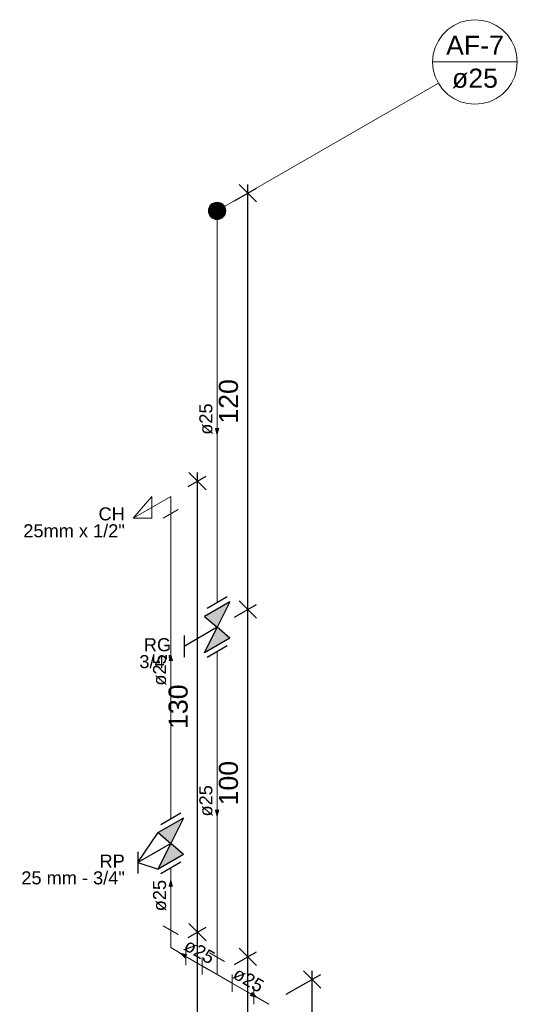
# Model space of a CAD drawing. Header units: millimetres. Extents: x 1977.1 to 1992, y 4158.8 to 4181.5.
# Tile 3 of 3: x 1982.4 to 1988.2, y 4170.2 to 4181.5. Entities that reach past the tile are written whole.
import ezdxf

# ---------------------------------------------------------------- set-up
doc = ezdxf.new("R2010")
doc.units = ezdxf.units.MM
doc.header["$MEASUREMENT"] = 0
for name, color, linetype, lineweight in [('AF-Colunas', 4, 'Continuous', 5), ('AF-Condutos', 4, 'Continuous', 5), ('AF-Conexões', 9, 'Continuous', 5), ('AF-Indicação coluna', 5, 'Continuous', 5), ('AF-Sentido conduto', 9, 'Continuous', 5), ('AF-Textos conduto', 7, 'Continuous', 5), ('Cotas', 1, 'Continuous', 5), ('Texto da cota', 7, 'Continuous', 5), ('Textos', 7, 'Continuous', 5)]:
    doc.layers.add(name, color=color, linetype=linetype, lineweight=lineweight)
doc.layers.add('Simbolos', color=5, linetype='Continuous')
doc.layers.add('Simbolos_int', color=2, linetype='Continuous')
doc.styles.add('Arial', font='arial.ttf')
doc.dimstyles.new('UM_25.000000', dxfattribs={"dimtxt": 0.18, "dimasz": 0.2, "dimexe": 0.1, "dimexo": 0.2, "dimgap": 0, "dimtad": 1, "dimtih": 1, "dimtoh": 1, "dimdec": 1, "dimlfac": 25, "dimzin": 0, "dimdsep": 46, "dimtxsty": 'Standard', "dimcen": 0.09, "dimdle": 0.1, "dimadec": 1, "dimazin": 2, "dimtfac": 1, "dimtdec": 4, "dimtofl": 0, "dimtmove": 0, "dimatfit": 3, "dimfxl": 1, "dimtolj": 1, "dimarcsym": 0})

# ---------------------------------------------------------------- blocks, each defined once
blk = doc.blocks.new('_Oblique')
at = {"color": 0, "linetype": 'ByBlock', "lineweight": -2}
blk.add_line((-0.5, -0.5), (0.5, 0.5), dxfattribs=at)
blk = doc.blocks.new('*D11')
at = {"layer": 'Cotas', "color": 0, "lineweight": -2, "transparency": 16777216}
for p, q in [((1985.507, 4170.29), (1985.904, 4170.519)), ((1985.804, 4168.361), (1985.804, 4170.561)), ((1985.507, 4168.29), (1985.904, 4168.519))]:
    blk.add_line(p, q, dxfattribs=at)
at = {"layer": 'Defpoints', "color": 0, "transparency": 16777216}
for p in [(1985.804, 4170.461), (1985.307, 4170.174), (1985.307, 4168.174)]:
    blk.add_point(p, dxfattribs=at)
at = {"layer": 'Cotas', "color": 0, "lineweight": -2, "transparency": 16777216, "xscale": 0.2, "yscale": 0.2, "zscale": 0.2}
for p, rotation in [((1985.804, 4170.461), 90), ((1985.804, 4168.461), 270)]:
    blk.add_blockref('_Oblique', p, dxfattribs=dict(at, rotation=rotation))
blk = doc.blocks.new('*D12')
at = {"layer": 'Cotas', "color": 0, "lineweight": -2, "transparency": 16777216}
for p, q in [((1985.064, 4167.423), (1985.064, 4170.823)), ((1984.91, 4170.635), (1985.164, 4170.781)), ((1984.91, 4167.435), (1985.164, 4167.581))]:
    blk.add_line(p, q, dxfattribs=at)
at = {"layer": 'Defpoints', "color": 0, "transparency": 16777216}
for p in [(1985.064, 4170.723), (1984.71, 4170.519), (1984.71, 4167.319)]:
    blk.add_point(p, dxfattribs=at)
at = {"layer": 'Cotas', "color": 0, "lineweight": -2, "transparency": 16777216, "xscale": 0.2, "yscale": 0.2, "zscale": 0.2}
for p, rotation in [((1985.064, 4170.723), 90), ((1985.064, 4167.523), 270)]:
    blk.add_blockref('_Oblique', p, dxfattribs=dict(at, rotation=rotation))
blk = doc.blocks.new('*D13')
at = {"layer": 'Cotas', "color": 0, "lineweight": -2, "transparency": 16777216}
for p, q in [((1984.91, 4174.635), (1985.164, 4174.781)), ((1985.064, 4170.623), (1985.064, 4174.823)), ((1984.91, 4170.635), (1985.164, 4170.781))]:
    blk.add_line(p, q, dxfattribs=at)
at = {"layer": 'Defpoints', "color": 0, "transparency": 16777216}
for p in [(1985.064, 4174.723), (1984.71, 4174.519), (1984.71, 4170.519)]:
    blk.add_point(p, dxfattribs=at)
at = {"layer": 'Cotas', "color": 0, "lineweight": -2, "transparency": 16777216, "xscale": 0.2, "yscale": 0.2, "zscale": 0.2}
for p, rotation in [((1985.064, 4174.723), 90), ((1985.064, 4170.723), 270)]:
    blk.add_blockref('_Oblique', p, dxfattribs=dict(at, rotation=rotation))
blk = doc.blocks.new('*D14')
at = {"layer": 'Cotas', "color": 0, "lineweight": -2, "transparency": 16777216}
for p, q in [((1984.91, 4179.435), (1985.164, 4179.581)), ((1985.064, 4174.623), (1985.064, 4179.623)), ((1984.91, 4174.635), (1985.164, 4174.781))]:
    blk.add_line(p, q, dxfattribs=at)
at = {"layer": 'Defpoints', "color": 0, "transparency": 16777216}
for p in [(1985.064, 4179.523), (1984.71, 4179.319), (1984.71, 4174.519)]:
    blk.add_point(p, dxfattribs=at)
at = {"layer": 'Cotas', "color": 0, "lineweight": -2, "transparency": 16777216, "xscale": 0.2, "yscale": 0.2, "zscale": 0.2}
for p, rotation in [((1985.064, 4179.523), 90), ((1985.064, 4174.723), 270)]:
    blk.add_blockref('_Oblique', p, dxfattribs=dict(at, rotation=rotation))
blk = doc.blocks.new('*D15')
at = {"layer": 'Cotas', "color": 0, "lineweight": -2, "transparency": 16777216}
for p, q in [((1984.377, 4170.943), (1984.584, 4171.062)), ((1984.484, 4167.705), (1984.484, 4171.105)), ((1984.377, 4167.743), (1984.584, 4167.862))]:
    blk.add_line(p, q, dxfattribs=at)
at = {"layer": 'Defpoints', "color": 0, "transparency": 16777216}
for p in [(1984.484, 4171.005), (1984.177, 4170.827), (1984.177, 4167.627)]:
    blk.add_point(p, dxfattribs=at)
at = {"layer": 'Cotas', "color": 0, "lineweight": -2, "transparency": 16777216, "xscale": 0.2, "yscale": 0.2, "zscale": 0.2}
for p, rotation in [((1984.484, 4171.005), 90), ((1984.484, 4167.805), 270)]:
    blk.add_blockref('_Oblique', p, dxfattribs=dict(at, rotation=rotation))
blk = doc.blocks.new('*D16')
at = {"layer": 'Cotas', "color": 0, "lineweight": -2, "transparency": 16777216}
for p, q in [((1984.377, 4176.143), (1984.584, 4176.262)), ((1984.484, 4170.905), (1984.484, 4176.305)), ((1984.377, 4170.943), (1984.584, 4171.062))]:
    blk.add_line(p, q, dxfattribs=at)
at = {"layer": 'Defpoints', "color": 0, "transparency": 16777216}
for p in [(1984.484, 4176.205), (1984.177, 4176.027), (1984.177, 4170.827)]:
    blk.add_point(p, dxfattribs=at)
at = {"layer": 'Cotas', "color": 0, "lineweight": -2, "transparency": 16777216, "xscale": 0.2, "yscale": 0.2, "zscale": 0.2}
for p, rotation in [((1984.484, 4176.205), 90), ((1984.484, 4171.005), 270)]:
    blk.add_blockref('_Oblique', p, dxfattribs=dict(at, rotation=rotation))

msp = doc.modelspace()

# ---------------------------------------------------------------- hatches: boundary and pattern name
at = {"layer": 'AF-Sentido conduto', "linetype": 'Continuous'}
for points in [[(1984.7101, 4176.7192), (1984.736, 4176.8158), (1984.6842, 4176.8158)], [(1984.1765, 4174.2272), (1984.1506, 4174.1306), (1984.2024, 4174.1306)], [(1984.7101, 4172.3192), (1984.736, 4172.4158), (1984.6842, 4172.4158)], [(1984.1765, 4171.6272), (1984.1506, 4171.5306), (1984.2024, 4171.5306)], [(1984.2701, 4170.7732), (1984.3408, 4170.7025), (1984.3667, 4170.7473)], [(1985.182, 4170.2467), (1985.1112, 4170.3175), (1985.0854, 4170.2726)]]:
    msp.add_hatch(color=256, dxfattribs=at).paths.add_polyline_path(points)
at = {"layer": 'Simbolos', "linetype": 'Continuous'}
for points in [[(1984.7101, 4174.5192), (1984.8559, 4174.8133), (1984.5649, 4174.6453)], [(1984.8559, 4174.3933), (1984.5649, 4174.2253), (1984.7101, 4174.5192)], [(1984.176, 4172.0269), (1984.3217, 4172.3211), (1984.0307, 4172.1531)], [(1984.3217, 4171.9011), (1984.0307, 4171.7331), (1984.176, 4172.0269)]]:
    msp.add_hatch(color=256, dxfattribs=at).paths.add_polyline_path(points)

# ---------------------------------------------------------------- linework, layer by layer
at = {"layer": 'AF-Colunas', "const_width": 0.1}
msp.add_lwpolyline([(1984.7601, 4179.3192, 1), (1984.6601, 4179.3192, 1)], format="xyb", close=True, dxfattribs=at)
at = {"layer": 'AF-Colunas'}
msp.add_circle((1984.7101, 4179.3192), 0.1, dxfattribs=at)
at = {"layer": 'AF-Condutos'}
for p, q in [((1984.7101, 4179.2192), (1984.7101, 4174.802)), ((1984.1765, 4172.31), (1984.1765, 4175.8272)), ((1984.7101, 4174.2364), (1984.7101, 4170.7192)), ((1984.1765, 4171.0272), (1984.1765, 4171.7444)), ((1984.5369, 4170.6192), (1984.3497, 4170.7272)), ((1984.8833, 4170.4192), (1985.1342, 4170.2743))]:
    msp.add_line(p, q, dxfattribs=at)
at = {"layer": 'AF-Conexões'}
for p, q in [((1984.1765, 4176.0272), (1983.7435, 4175.7772)), ((1983.7435, 4175.7772), (1983.96, 4176.0272)), ((1983.96, 4176.0272), (1983.96, 4175.7772)), ((1984.1765, 4176.0272), (1984.1765, 4175.8272)), ((1984.2631, 4175.8772), (1984.0899, 4175.7772)), ((1983.96, 4175.7772), (1983.7435, 4175.7772)), ((1984.2631, 4170.9772), (1984.0899, 4171.0772)), ((1984.1765, 4170.8272), (1984.1765, 4171.0272)), ((1984.1765, 4170.8272), (1984.3497, 4170.7272)), ((1984.3497, 4170.6272), (1984.3497, 4170.8272)), ((1984.5369, 4170.7192), (1984.5369, 4170.5192)), ((1984.7967, 4170.6692), (1984.6235, 4170.7692)), ((1984.7101, 4170.5192), (1984.7101, 4170.7192)), ((1984.7101, 4170.5192), (1984.5369, 4170.6192)), ((1984.7101, 4170.5192), (1984.8833, 4170.4192)), ((1984.8833, 4170.3192), (1984.8833, 4170.5192)), ((1985.1342, 4170.3743), (1985.1342, 4170.1743)), ((1985.3074, 4170.1743), (1985.1342, 4170.2743))]:
    msp.add_line(p, q, dxfattribs=at)
at = {"layer": 'AF-Indicação coluna'}
for p, q in [((1987.1939, 4181.0347), (1988.169, 4181.0347)), ((1987.2592, 4180.7909), (1984.7967, 4179.3692))]:
    msp.add_line(p, q, dxfattribs=at)
msp.add_lwpolyline([(1988.169, 4181.0347), (1988.1616, 4181.1193), (1988.1396, 4181.2014), (1988.1037, 4181.2784), (1988.0549, 4181.3481), (1987.9948, 4181.4082), (1987.9252, 4181.4569), (1987.8482, 4181.4928), (1987.7661, 4181.5148), (1987.6815, 4181.5222), (1987.5968, 4181.5148), (1987.5147, 4181.4928), (1987.4377, 4181.4569), (1987.3681, 4181.4082), (1987.308, 4181.3481), (1987.2592, 4181.2784), (1987.2233, 4181.2014), (1987.2013, 4181.1193), (1987.1939, 4181.0347), (1987.2013, 4180.95), (1987.2233, 4180.8679), (1987.2592, 4180.7909), (1987.308, 4180.7213), (1987.3681, 4180.6612), (1987.4377, 4180.6125), (1987.5147, 4180.5765), (1987.5968, 4180.5545), (1987.6815, 4180.5471), (1987.7661, 4180.5545), (1987.8482, 4180.5765), (1987.9252, 4180.6125), (1987.9948, 4180.6612), (1988.0549, 4180.7213), (1988.1037, 4180.7909), (1988.1396, 4180.8679), (1988.1616, 4180.95), (1988.169, 4181.0347)], dxfattribs=at)
at = {"layer": 'AF-Sentido conduto'}
for points in [[(1984.7101, 4177.1192), (1984.7101, 4176.7192)], [(1984.1765, 4173.8272), (1984.1765, 4174.2272)], [(1984.7101, 4172.7192), (1984.7101, 4172.3192)], [(1984.1765, 4171.2272), (1984.1765, 4171.6272)], [(1984.6165, 4170.5732), (1984.2701, 4170.7732)], [(1984.8355, 4170.4467), (1985.182, 4170.2467)]]:
    msp.add_lwpolyline(points, dxfattribs=at)
at = {"layer": 'Simbolos'}
for p, q in [((1984.8559, 4174.8133), (1984.5649, 4174.6453)), ((1984.8559, 4174.8133), (1984.7101, 4174.5192)), ((1984.5649, 4174.6453), (1984.7101, 4174.5192)), ((1984.7101, 4174.5192), (1984.3297, 4174.2996)), ((1984.5649, 4174.2253), (1984.7107, 4174.5195)), ((1984.8559, 4174.3933), (1984.7101, 4174.5192)), ((1984.3297, 4174.4256), (1984.3297, 4174.1736)), ((1984.8559, 4174.3933), (1984.5649, 4174.2253)), ((1984.3217, 4172.3211), (1984.0307, 4172.1531)), ((1984.3217, 4172.3211), (1984.176, 4172.0269)), ((1983.7956, 4171.8073), (1984.0307, 4172.1531)), ((1984.0307, 4172.1531), (1984.176, 4172.0269)), ((1984.176, 4172.0269), (1983.7956, 4171.8073)), ((1984.0307, 4171.7331), (1984.1765, 4172.0272)), ((1984.3217, 4171.9011), (1984.176, 4172.0269)), ((1983.7956, 4171.9333), (1983.7956, 4171.6813)), ((1984.3217, 4171.9011), (1984.0307, 4171.7331)), ((1983.7956, 4171.8073), (1984.0307, 4171.7331))]:
    msp.add_line(p, q, dxfattribs=at)
at = {"layer": 'Simbolos_int'}
for p, q in [((1984.8273, 4174.8696), (1984.5945, 4174.7352)), ((1984.8273, 4174.304), (1984.5945, 4174.1696)), ((1984.2932, 4172.3774), (1984.0604, 4172.243)), ((1984.2932, 4171.8118), (1984.0604, 4171.6774))]:
    msp.add_line(p, q, dxfattribs=at)

# ---------------------------------------------------------------- texts
at = {"layer": 'AF-Indicação coluna', "char_height": 0.22, "attachment_point": 8, "line_spacing_factor": 0.6, "style": 'Arial'}
for s, insert, width in [('AF-7', (1987.6815, 4181.1173), 1.300195), ('ø25', (1987.6815, 4180.7321), 1.033887)]:
    msp.add_mtext(s, dxfattribs=dict(at, insert=insert, width=width))
at = {"layer": 'AF-Textos conduto', "char_height": 0.15, "width": 0.723721, "attachment_point": 8, "line_spacing_factor": 0.6, "style": 'Arial'}
for insert, rotation in [((1984.6596, 4176.9192), 90.00021), ((1984.126, 4174.0272), 90.00021), ((1984.6596, 4172.5192), 90.00021), ((1984.126, 4171.4272), 90.00021), ((1984.4686, 4170.7169), 329.99993), ((1985.034, 4170.3905), 329.99993)]:
    msp.add_mtext('ø25', dxfattribs=dict(at, insert=insert, rotation=rotation))
at = {"layer": 'Texto da cota', "char_height": 0.22, "width": 1.041074, "attachment_point": 8, "rotation": 90.00021, "line_spacing_factor": 0.9, "style": 'Arial'}
for s, insert in [('120', (1984.9536, 4177.1232)), ('130', (1984.3739, 4173.6047)), ('100', (1984.9536, 4172.7232))]:
    msp.add_mtext(s, dxfattribs=dict(at, insert=insert))
at = {"layer": 'Textos', "char_height": 0.15, "attachment_point": 9, "line_spacing_factor": 0.6, "style": 'Arial'}
for s, insert, width in [('CH', (1983.6469, 4175.7497), 0.606621), ('25mm x 1/2"', (1983.6469, 4175.5547), 2.343223), ('RG', (1984.1805, 4174.2417), 0.63), ('3/4"', (1984.1805, 4174.0467), 0.732949), ('RP', (1983.6469, 4171.7497), 0.583447), ('25 mm - 3/4"', (1983.6469, 4171.5547), 2.389775)]:
    msp.add_mtext(s, dxfattribs=dict(at, insert=insert, width=width))

# ---------------------------------------------------------------- dimensions: what is measured, and where the dimension line sits
at = {"layer": 'Cotas'}
for base, p1, p2, picture, middle in [((1985.0636, 4179.5232), (1984.7101, 4174.5192), (1984.7101, 4179.3192), '*D14', (1984.8436, 4177.1232)), ((1984.4839, 4176.2047), (1984.1765, 4170.8272), (1984.1765, 4176.0272), '*D16', (1984.2639, 4173.6047)), ((1985.0636, 4174.7232), (1984.7101, 4170.5192), (1984.7101, 4174.5192), '*D13', (1984.8436, 4172.7232)), ((1984.4839, 4171.0047), (1984.1765, 4167.6272), (1984.1765, 4170.8272), '*D15', (1984.2639, 4169.4047)), ((1985.0636, 4170.7232), (1984.7101, 4167.3192), (1984.7101, 4170.5192), '*D12', (1984.8436, 4169.1232)), ((1985.8037, 4170.4609), (1985.3074, 4168.1743), (1985.3074, 4170.1743), '*D11', (1985.5837, 4169.4609))]:
    dim = msp.add_linear_dim(base=base, p1=p1, p2=p2, angle=90, text=' ', dimstyle='UM_25.000000', override={"dimtxt": 0.22, "dimasz": 0.2, "dimexe": 0.1, "dimexo": 0.2, "dimtad": 1, "dimtih": 0, "dimtoh": 0, "dimdec": 1, "dimlfac": 25, "dimzin": 8, "dimtxsty": 'Arial', "dimblk": 'Oblique', "dimblk1": 'Oblique', "dimblk2": 'Oblique', "dimsah": 1, "dimdle": 0.1, "dimse1": 0, "dimse2": 0, "dimclrt": 256, "dimadec": 1, "dimazin": 3, "dimtmove": 2, "dimldrblk": 'Oblique'}, dxfattribs=at)
    dim.commit()
    dim.dimension.update_dxf_attribs({"geometry": picture, "text_midpoint": middle, "dimtype": 160, "text_rotation": 90})

doc.saveas('drawing.dxf')
